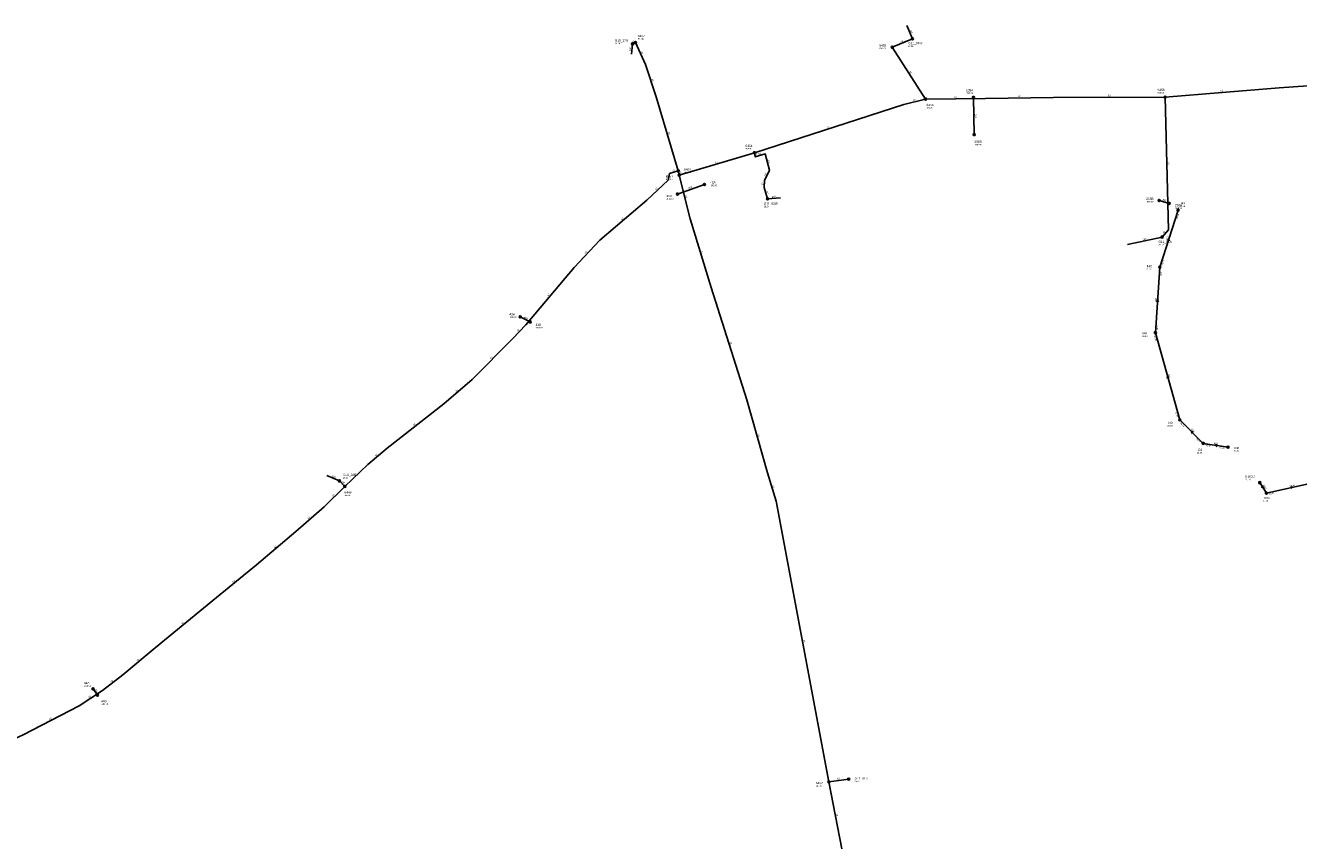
# Model space of a CAD drawing. Header units: metres. Extents: x 179992 to 198392, y 351761 to 369438.
# Tile 20 of 194: x 184776 to 185788, y 354142 to 354791. Entities that reach past the tile are written whole.
import ezdxf

# ---------------------------------------------------------------- set-up
doc = ezdxf.new("R2010")
doc.units = ezdxf.units.M

msp = doc.modelspace()

# ---------------------------------------------------------------- linework, layer by layer
at = {"layer": 'B-WE-RI-DRAINAGE-DRAIN', "linetype": 'Continuous'}
for points in [[(185530.213, 354704.027), (185529.511, 354733.693)], [(185677.318, 354651.637), (185685.139, 354649.366)]]:
    msp.add_lwpolyline(points, dxfattribs=at)
at = {"layer": 'B-WE-RI-DRAINAGE-DRAIN_BETON_300', "linetype": 'Continuous'}
msp.add_lwpolyline([(184833.017, 354258.212), (184829.463, 354263.075)], dxfattribs=at)
at = {"layer": 'B-WE-RI-DRAINAGE-DRAIN_BETON_800', "linetype": 'Continuous'}
for points in [[(185294.16, 354656.775), (185315.621, 354664.385)], [(185177.09, 354554.996), (185169.11, 354559.036)]]:
    msp.add_lwpolyline(points, dxfattribs=at)
at = {"layer": 'B-WE-RI-DRAINAGE-RIOOLPUT_INSPECTIEPUT'}
for centre in [(185529.51, 354733.69), (185530.21, 354704.03), (185315.62, 354664.39), (185294.16, 354656.78), (185677.32, 354651.64), (185685.14, 354649.37), (185169.11, 354559.04), (185177.09, 354555), (184829.46, 354263.08), (184833.02, 354258.21)]:
    msp.add_circle(centre, 0.8, dxfattribs=at)
at = {"layer": 'B-WE-RI-HWA-RIOOLLEIDING_BETON_1800', "linetype": 'Continuous'}
for points in [[(185762.46, 354418.91), (185757.15, 354427.18)], [(185804.23, 354428.09), (185762.46, 354418.91)]]:
    msp.add_lwpolyline(points, dxfattribs=at)
at = {"layer": 'B-WE-RI-HWA-RIOOLLEIDING_PVC_315', "linetype": 'Continuous'}
for points in [[(185677.72, 354598.55), (185692.22, 354643.91)], [(185674.21, 354546.5), (185677.72, 354598.55)], [(185693.57, 354477.15), (185674.21, 354546.5)], [(185712.29, 354458.44), (185693.57, 354477.15)], [(185731.96, 354455.51), (185712.29, 354458.44)]]:
    msp.add_lwpolyline(points, dxfattribs=at)
at = {"layer": 'B-WE-RI-HWA-RIOOLPUT_INSPECTIEPUT'}
for centre in [(185692.22, 354643.91), (185677.72, 354598.55), (185674.21, 354546.5), (185693.57, 354477.15), (185712.29, 354458.44), (185731.96, 354455.51), (185757.15, 354427.18), (185762.46, 354418.91)]:
    msp.add_circle(centre, 0.8, dxfattribs=at)
at = {"layer": 'B-WE-RI-HWA_STROMINGSRICHTING'}
for points in [[(185683.85, 354620.08), (185684.97, 354621.23), (185685.22, 354619.64)], [(185675.15, 354571.14), (185675.96, 354572.53), (185676.59, 354571.04)], [(185684.97, 354510.63), (185683.89, 354511.83), (185683.58, 354510.24)], [(185704.46, 354467.29), (185702.93, 354467.8), (185703.44, 354466.27)], [(185723.66, 354457.47), (185722.12, 354456.97), (185723.44, 354456.05)], [(185759.62, 354424.78), (185759.8, 354423.04), (185758.31, 354423.94)], [(185781.78, 354423.89), (185783.35, 354423.5), (185782.09, 354422.49)]]:
    msp.add_lwpolyline(points, dxfattribs=at)
at = {"layer": 'B-WE-RI-PERSLEIDING-POMPPUT'}
for centre in [(185481.09, 354780.21), (185365.86, 354652.89), (185679.65, 354622.6), (185025.49, 354428.53), (185430.33, 354191.38)]:
    msp.add_circle(centre, 0.8, dxfattribs=at)
at = {"layer": 'B-WE-RI-PERSLEIDING-RIOOLPUT_INSPECTIEPUT'}
for centre in [(185260.75, 354777.22), (185465.04, 354773.53), (185491.46, 354732.37), (185681.92, 354733.9), (185355.37, 354689.67), (185294.85, 354675.23), (185295.47, 354671.85), (185029.74, 354424.25), (185414.66, 354189.25)]:
    msp.add_circle(centre, 0.8, dxfattribs=at)
at = {"layer": 'B-WE-RI-PERSLEIDING_PP_63', "linetype": 'Continuous'}
for points in [[(185258.36, 354776.13), (185260.75, 354777.22)], [(185294.85, 354675.23), (185277.341, 354734.21), (185268.74, 354759.707), (185260.75, 354777.22)], [(185465.04, 354773.53), (185481.09, 354780.21)], [(185491.46, 354732.37), (185465.04, 354773.53)], [(185681.92, 354733.9), (185772.538, 354741.276), (185818.309, 354744.348), (185851.179, 354744.655), (185890.193, 354747.727), (185914.768, 354750.184), (185937.5, 354752.949), (185956.55, 354754.48)], [(185355.37, 354689.67), (185474.253, 354728.066), (185491.46, 354732.37)], [(185491.46, 354732.37), (185539.07, 354732.674), (185593.136, 354733.596), (185681.92, 354733.9)], [(185681.92, 354733.9), (185684.68, 354628.228), (185679.65, 354622.6)], [(185295.47, 354671.85), (185355.37, 354689.67)], [(185355.37, 354689.67), (185355.983, 354686.288), (185363.97, 354688.746), (185367.349, 354675.843), (185363.356, 354667.549), (185363.048, 354662.02), (185365.86, 354652.89)], [(185294.85, 354675.23), (185287.869, 354673.117), (185286.832, 354667.933), (185269.725, 354651.863), (185232.574, 354620.069), (185212.011, 354598.469), (185173.65, 354552.851), (185163.283, 354541.965), (185130.97, 354509.133), (185108.333, 354489.953), (185063.233, 354454.702), (185048.027, 354441.743), (185029.74, 354424.25)], [(185294.85, 354675.23), (185295.47, 354671.85)], [(185414.66, 354189.25), (185372.571, 354412.578), (185365.813, 354435.004), (185349.225, 354493.063), (185320.963, 354582.457), (185304.374, 354637.137), (185295.47, 354671.85)], [(185029.74, 354424.25), (185025.49, 354428.53)], [(185029.74, 354424.25), (185013.295, 354407.875), (184990.832, 354388.349), (184959.556, 354361.738), (184924.651, 354333.572), (184879.004, 354295.701), (184853.199, 354274.274), (184837.072, 354261.833), (184818.41, 354249.622), (184773.943, 354226.582), (184746.066, 354213.911), (184723.948, 354202.16), (184680.403, 354175.895), (184629.47, 354145.93)], [(185414.66, 354189.25), (185430.33, 354191.38)], [(185424.79, 354135.8), (185414.66, 354189.25)]]:
    msp.add_lwpolyline(points, dxfattribs=at)
at = {"layer": 'B-WE-RI-VWA-POMPPUT'}
msp.add_circle((185258.36, 354776.13), 0.8, dxfattribs=at)
at = {"layer": 'B-WE-RI-VWA-RIOOLLEIDING', "linetype": 'Continuous'}
for points in [[(185476.53, 354790.89), (185481.09, 354780.21)], [(185257.68, 354768.13), (185258.36, 354776.13)], [(185376.05, 354653.67), (185365.86, 354652.89)], [(185652.12, 354616.6), (185679.65, 354622.6)], [(185015.43, 354432.88), (185025.49, 354428.53)]]:
    msp.add_lwpolyline(points, dxfattribs=at)

# ---------------------------------------------------------------- texts
at = {"layer": 'B-WE-RI-DRAINAGE_AFM'}
for s, rotation, p in [('200', -88.64, (185530.61, 354720.46)), ('800', 19.52, (185303.16, 354660.8)), ('800', -16.19, (185679.95, 354651.69)), ('800', -26.85, (185172.06, 354558.45)), ('300', -53.84, (184830.94, 354262.37))]:
    msp.add_text(s, height=1.3, rotation=rotation, dxfattribs=at).set_placement(p)
at = {"layer": 'B-WE-RI-DRAINAGE_PUTDEKSELNIVEAU'}
for p in [(185523.58, 354736.45), (185530.3, 354695.39), (185320.16, 354663.01), (185285.3, 354652.27), (185666.94, 354650.02), (185689.73, 354645.02), (185160.48, 354558.2), (185181.37, 354549.88), (184822.25, 354264.87), (184835.84, 354250.49)]:
    msp.add_text('-999.99', height=1.2, dxfattribs=at).set_placement(p)
at = {"layer": 'B-WE-RI-DRAINAGE_PUTNUMMER'}
for s, p in [('238A', (185523.58, 354738.49)), ('238B', (185530.3, 354697.43)), ('46A', (185320.16, 354665.05)), ('46B', (185285.3, 354654.31)), ('235B', (185666.94, 354652.06)), ('235A', (185689.73, 354647.06)), ('43A', (185160.48, 354560.24)), ('43B', (185181.37, 354551.92)), ('44A', (184822.25, 354266.91)), ('44B', (184835.84, 354252.53))]:
    msp.add_text(s, height=1.8, dxfattribs=at).set_placement(p)
at = {"layer": 'B-WE-RI-HWA_AFM'}
for s, rotation, p in [('315', 72.27, (185683.76, 354619.96)), ('315', 86.14, (185675.08, 354571.02)), ('315', -74.4, (185684.22, 354513.52)), ('315', -44.98, (185702.38, 354469.43)), ('315', -8.47, (185720.69, 354457.96)), ('1800', -57.3, (185759.34, 354425.2)), ('1800', 12.4, (185781.15, 354423.82))]:
    msp.add_text(s, height=1.3, rotation=rotation, dxfattribs=at).set_placement(p)
at = {"layer": 'B-WE-RI-HWA_BOB'}
for s, rotation, p in [('26.30', 72.27, (185691.86, 354636.88)), ('26.34', 72.27, (185680.04, 354599.91)), ('26.34', 86.14, (185679.06, 354591.64)), ('26.38', 86.14, (185676.14, 354548.37)), ('26.38', -74.4, (185673.01, 354544.09)), ('26.43', -74.4, (185690.01, 354483.22)), ('26.43', -44.98, (185693.71, 354474.46)), ('26.47', -44.98, (185706.21, 354461.97)), ('26.47', -8.47, (185714, 354456.36)), ('26.48', -8.47, (185724.97, 354454.73)), ('25.50', 12.4, (185764.8, 354417.58))]:
    msp.add_text(s, height=1.2, rotation=rotation, dxfattribs=at).set_placement(p)
at = {"layer": 'B-WE-RI-HWA_PUTDEKSELNIVEAU'}
for s, p in [('28.00', (185693.7, 354646.44)), ('28.07', (185667.25, 354596.53)), ('28.23', (185663.68, 354543.06)), ('28.69', (185683.65, 354471.81)), ('28.99', (185707.23, 354450.32)), ('28.99', (185736.7, 354451.82)), ('25.86', (185745.9, 354429.17)), ('29.65', (185759.71, 354412.04))]:
    msp.add_text(s, height=1.2, dxfattribs=at).set_placement(p)
at = {"layer": 'B-WE-RI-HWA_PUTNUMMER'}
for s, p in [('II43', (185693.7, 354648.48)), ('II42', (185667.25, 354598.57)), ('II41', (185663.68, 354545.1)), ('II40', (185683.65, 354473.85)), ('II39', (185707.23, 354452.36)), ('II38', (185736.7, 354453.86)), ('II181U', (185745.9, 354431.21)), ('II18A', (185759.71, 354414.08))]:
    msp.add_text(s, height=1.8, dxfattribs=at).set_placement(p)
at = {"layer": 'B-WE-RI-PERSLEIDING_AFM'}
for rotation, p in [(24.52, (185258.29, 354776.96)), (22.6, (185471.81, 354777.19)), (-65.48, (185265.02, 354769.73)), (-57.3, (185478.34, 354754.23)), (-71.36, (185273.46, 354748.22)), (14.04, (185481.65, 354730.73)), (0.37, (185514.21, 354733.31)), (0.98, (185565.05, 354733.87)), (0.2, (185636.48, 354734.53)), (4.65, (185726.14, 354738.28)), (-73.47, (185286.54, 354705.94)), (17.9, (185413.59, 354709.3)), (16.57, (185324.2, 354681.22)), (-79.73, (185356.25, 354689.14)), (17.11, (185358.74, 354687.96)), (-75.33, (185366.15, 354683.48)), (-88.5, (185684.05, 354682.11)), (78.69, (185286.38, 354669.65)), (16.84, (185290.13, 354674.62)), (-79.61, (185295.74, 354674.7)), (64.29, (185364.2, 354671.09)), (43.21, (185276.98, 354659.76)), (86.81, (185362.36, 354663.79)), (-75.61, (185300.41, 354655.69)), (-72.88, (185364.89, 354658.7)), (40.56, (185249.85, 354635.87)), (48.21, (185680.9, 354625.14)), (46.41, (185221.01, 354609.07)), (-73.12, (185313.12, 354611.04)), (49.94, (185191.56, 354575.38)), (46.4, (185167.19, 354547.19)), (-72.46, (185335.52, 354538.99)), (45.46, (185145.83, 354525.36)), (40.27, (185118.36, 354499.44)), (38.01, (185084.49, 354472.3)), (-74.05, (185357.98, 354465.25)), (40.44, (185054.32, 354448.12)), (-45.2, (185027.43, 354427.67)), (43.73, (185037.6, 354432.84)), (44.88, (185020.23, 354415.9)), (-73.23, (185369.64, 354425.01)), (41, (185000.77, 354398.03)), (40.39, (184973.89, 354374.94)), (38.9, (184940.81, 354347.61)), (39.68, (184900.53, 354314.57)), (-79.33, (185394.19, 354302.08)), (39.7, (184864.8, 354284.94)), (37.65, (184843.84, 354268.06)), (33.2, (184826.43, 354255.81)), (27.39, (184794.89, 354238.32)), (7.74, (185421.36, 354190.96)), (-79.27, (185420.3, 354163.71))]:
    msp.add_text('63', height=1.3, rotation=rotation, dxfattribs=at).set_placement(p)
at = {"layer": 'B-WE-RI-PERSLEIDING_PUTDEKSELNIVEAU'}
for s, p in [('999.00', (185262.7, 354779.57)), ('999.00', (185454.71, 354772.07)), ('28.11', (185477.7, 354773.88)), ('999.00', (185675.99, 354736.66)), ('999.00', (185492.21, 354724.69)), ('999.00', (185348.29, 354692.24)), ('999.00', (185299.51, 354673.45)), ('999.00', (185285.01, 354667.91)), ('29.24', (185362.84, 354646.22)), ('28.22', (185676.69, 354615.88)), ('28.20', (185028.24, 354430.42)), ('999.00', (185029.41, 354416.52)), ('999.00', (185404.2, 354185.31)), ('29.33', (185435.09, 354189.02))]:
    msp.add_text(s, height=1.2, dxfattribs=at).set_placement(p)
at = {"layer": 'B-WE-RI-PERSLEIDING_PUTNUMMER'}
for s, p in [('6457', (185262.7, 354781.61)), ('6455', (185454.71, 354774.11)), ('G11_04W', (185477.7, 354775.92)), ('6458', (185675.99, 354738.7)), ('6456', (185492.21, 354726.73)), ('6454', (185348.29, 354694.28)), ('6451', (185285.01, 354669.95)), ('6450', (185299.51, 354675.49)), ('G11_03W', (185362.84, 354648.26)), ('G11_05A', (185676.69, 354617.92)), ('G10_26A', (185028.24, 354432.46)), ('6449', (185029.41, 354418.56)), ('6452', (185404.2, 354187.35)), ('G11_01A', (185435.09, 354191.06))]:
    msp.add_text(s, height=1.8, dxfattribs=at).set_placement(p)
at = {"layer": 'B-WE-RI-VWA_AFM'}
for rotation, p in [(-66.88, (185478.92, 354787.31)), (85.14, (185257.11, 354770.63)), (4.38, (185369.33, 354653.93)), (12.3, (185664.19, 354620.01)), (-23.38, (185019.33, 354432.06))]:
    msp.add_text('160', height=1.3, rotation=rotation, dxfattribs=at).set_placement(p)
at = {"layer": 'B-WE-RI-VWA_PUTDEKSELNIVEAU'}
msp.add_text('28.30', height=1.2, dxfattribs=at).set_placement((185244.4, 354776.01))
at = {"layer": 'B-WE-RI-VWA_PUTNUMMER'}
msp.add_text('G10_17A', height=1.8, dxfattribs=at).set_placement((185244.4, 354778.05))

doc.saveas('drawing.dxf')
